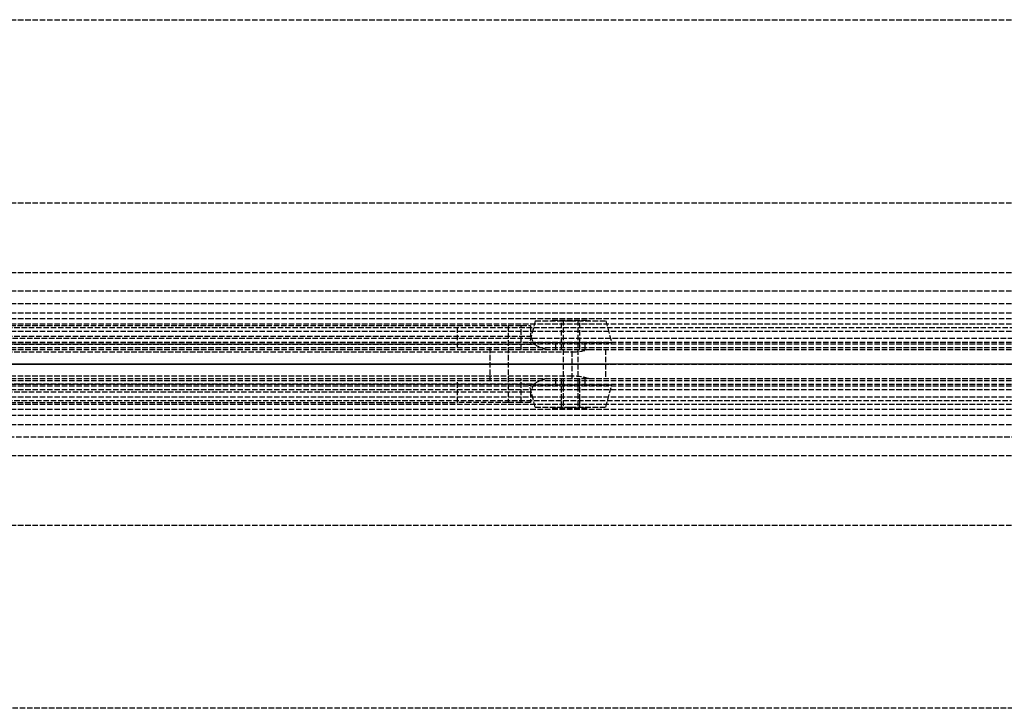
# Model space of a CAD drawing. Header units: millimetres. Extents: x 0 to 2050, y -94 to 94.
# Tile 11 of 13: x 269 to 538, y -94 to 94. Entities that reach past the tile are written whole.
import ezdxf

# ---------------------------------------------------------------- set-up
doc = ezdxf.new("R2010")
doc.units = ezdxf.units.MM
doc.header["$LTSCALE"] = 10
doc.linetypes.add('ALLCAD_Strich', pattern=[0.2, 0.15, -0.05])
doc.layers.add('BESCH_KONT_sich_schn_ansi_2d', color=40, linetype='Continuous')
doc.layers.add('BESCH_KONT_sich_schn_grun_2d', color=10, linetype='Continuous')

msp = doc.modelspace()

# ---------------------------------------------------------------- linework, layer by layer
at = {"layer": 'BESCH_KONT_sich_schn_ansi_2d', "linetype": 'ALLCAD_Strich'}
for p, q in [((0, 0, 7), (995, 0, 7)), ((995, 0, 2331), (0, 0, 2331)), ((0, 0, 2335), (995, 0, 2335)), ((0, 0, 2368), (2050, 0, 2368)), ((2050, 0, 2418), (0, 0, 2418)), ((0, 0, 6), (995, 0, 6)), ((0, 0, 24), (1055, 0, 24)), ((0, 0, 23), (1055, 0, 23)), ((0, 0, 24), (1055, 0, 24)), ((0, 0, 2337), (2050, 0, 2337)), ((2050, 0, 2338.5), (0, 0, 2338.5)), ((0, 0, 2365.5), (2050, 0, 2365.5)), ((0, 0, 2339.5), (2050, 0, 2339.5)), ((0, 0, 2363.5), (2050, 0, 2363.5)), ((0, 0, 2363), (2050, 0, 2363)), ((419.45, 0, 2334.7), (111, 0, 2334.7)), ((111, 0, 2341.7), (396.95, 0, 2341.7)), ((111, 0, 2339.8), (408.02, 0, 2339.8)), ((111, 0, 2338.48), (409.1, 0, 2338.48)), ((125.93, 0, 2356.7), (388.1, 0, 2356.7)), ((401.95, 0, 2353.3), (388.1, 0, 2356.7)), ((396.95, 0, 2354.53), (396.95, 0, 2341.7)), ((405.54, 0, 2353.3), (401.95, 0, 2353.3)), ((405.54, 0, 2347.5), (405.54, 0, 2353.3)), ((405.54, 0, 2353.3), (419.45, 0, 2353.3)), ((412.33, 0, 2335.96), (423.93, 0, 2335.96)), ((423.93, 0, 2335.96), (412.33, 0, 2335.96))]:
    msp.add_line(p, q, dxfattribs=at)
at = {"layer": 'BESCH_KONT_sich_schn_ansi_2d', "linetype": 'ALLCAD_Strich', "extrusion": (0, 1, 0)}
for radius in [11.25, 2]:
    msp.add_circle((-419, 2348.5), radius, dxfattribs=at)
at = {"layer": 'BESCH_KONT_sich_schn_ansi_2d', "linetype": 'ALLCAD_Strich', "extrusion": (0, -1, 0)}
for radius in [9.64, 5, 4, 2.5]:
    msp.add_circle((419, 2348.5), radius, dxfattribs=at)
at = {"layer": 'BESCH_KONT_sich_schn_ansi_2d', "linetype": 'ALLCAD_Strich', "extrusion": (0, 1, 0)}
for centre, radius, start, end in [((-418.75, 2347.5), 13.21, 324.3334, 0), ((-418.75, 2347.5), 13.21, 316.9529, 324.3334), ((-418.75, 2347.5), 13.21, 299.1028, 316.9529), ((-419.25, 2344), 9.3, 255.3556, 268.7545), ((-419.25, 2344), 9.3, 91.2455, 239.8345), ((-419.25, 2344), 9.3, 239.8345, 255.3556)]:
    msp.add_arc(centre, radius, start, end, dxfattribs=at)
at = {"layer": 'BESCH_KONT_sich_schn_grun_2d', "linetype": 'ALLCAD_Strich'}
for p, q in [((0, 94), (2050, 94)), ((0, 44), (2050, 44)), ((0, 25), (2050, 25)), ((0, 20), (1055, 20)), ((0, 16.5), (2050, 16.5)), ((0, 14), (2050, 14)), ((0, 12.38), (2050, 12.38)), ((0, 11), (1055, 11)), ((409.36, 11.75), (407.75, 5.75)), ((409.36, 11.75), (419, 11.75)), ((414, 12), (424, 12)), ((414, 12), (414, 11.75)), ((416.5, 5.75), (416.5, 11.75)), ((417, 12), (417, -12)), ((419, 11.75), (428.64, 11.75)), ((421, 12), (421, -12)), ((421.5, 5.75), (421.5, 11.75)), ((424, 12), (424, 11.75)), ((428.64, 11.75), (430.25, 5.75)), ((10, 9), (1055, 9)), ((105, 10), (950, 10)), ((105, 10), (950, 10)), ((125.93, 10.5), (388.1, 10.5)), ((388.1, 10.5), (401.95, 10.5)), ((388.1, 4.5), (388.1, 10.5)), ((401.95, 10.5), (405.54, 10.5)), ((401.95, 10.5), (401.95, -10.5)), ((405.54, 10.5), (408.02, 10.5)), ((405.54, 4), (405.54, 10.5)), ((408.02, 10.5), (408.02, 7.63)), ((2050, 7), (0, 7)), ((0, 5.5), (2050, 5.5)), ((111, 7.63), (408.02, 7.63)), ((111, 5.4), (409.1, 5.4)), ((234, 6), (1286, 6)), ((430.25, 5.75), (407.75, 5.75)), ((415, 4), (415, 5.5)), ((416.5, 4), (416.5, 5.5)), ((421.5, 4), (421.5, 5.5)), ((423, 4), (423, 5.5)), ((0, 4.5), (2050, 4.5)), ((0, 4), (2050, 4)), ((111, 3.3), (419.45, 3.3)), ((396.95, 4.5), (396.95, -4.5)), ((417, 4), (417, -4)), ((419.45, -4), (419.45, 4)), ((421, 4), (421, -4)), ((428.55, 4), (428.55, -4)), ((0, -4), (2050, -4)), ((0, -4.5), (2050, -4.5)), ((419.45, -3.3), (111, -3.3)), ((388.1, -10.5), (388.1, -4.5)), ((405.54, -10.5), (405.54, -4)), ((415, -5.5), (415, -4)), ((416.5, -5.5), (416.5, -4)), ((421.5, -5.5), (421.5, -4)), ((423, -5.5), (423, -4)), ((0, -5.5), (2050, -5.5)), ((0, -7), (2050, -7)), ((111, -5.4), (409.1, -5.4)), ((111, -7.63), (408.02, -7.63)), ((234, -6), (1286, -6)), ((430.25, -5.75), (407.75, -5.75)), ((409.36, -11.75), (407.75, -5.75)), ((408.02, -7.63), (408.02, -10.5)), ((416.5, -11.75), (416.5, -5.75)), ((421.5, -11.75), (421.5, -5.75)), ((428.64, -11.75), (430.25, -5.75)), ((10, -9), (1055, -9)), ((105, -10), (950, -10)), ((105, -10), (950, -10)), ((125.93, -10.5), (388.1, -10.5)), ((401.95, -10.5), (388.1, -10.5)), ((405.54, -10.5), (401.95, -10.5)), ((408.02, -10.5), (405.54, -10.5)), ((0, -11), (1055, -11)), ((0, -12.37), (2050, -12.37)), ((409.36, -11.75), (419, -11.75)), ((414, -11.75), (414, -12)), ((414, -12), (424, -12)), ((419, -11.75), (428.64, -11.75)), ((424, -11.75), (424, -12)), ((0, -14), (2050, -14)), ((0, -16.5), (2050, -16.5)), ((1055, -20), (0, -20)), ((0, -25), (2050, -25)), ((0, -44), (2050, -44)), ((2050, -94), (0, -94))]:
    msp.add_line(p, q, dxfattribs=at)
for centre, major_axis, ratio, start_param, end_param in [((418.75, 20.71), (0, -22.42), 0.589095, -0.948296, -0.819482), ((418.75, 10.4), (13.21, 0), 0.554262, -2.390278, -2.078736), ((419.25, 8.46), (-9.3, 0), 0.554262, -4.690651, -4.185902), ((418.75, -10.4), (-13.21, 0), 0.554262, -1.062856, -0.751314), ((419.25, -8.46), (9.3, 0), 0.554262, 1.044309, 1.549058), ((418.75, -20.71), (0, 22.42), 0.589095, 0.819482, 0.948296)]:
    msp.add_ellipse(centre, major_axis=major_axis, ratio=ratio, start_param=start_param, end_param=end_param, dxfattribs=at)

doc.saveas('drawing.dxf')
